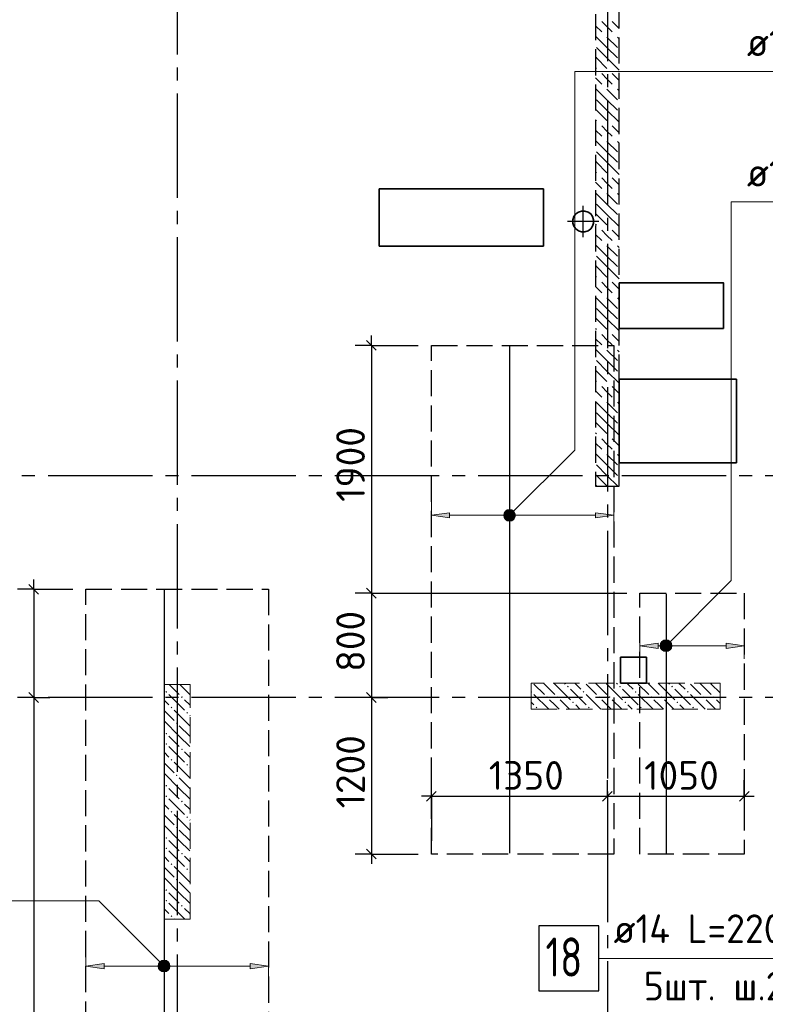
# Model space of a CAD drawing. Header units: millimetres. Extents: x 40580 to 1930067, y -240640 to 81020.
# Tile 106 of 256: x 463539 to 469258, y -215516 to -207967. Entities that reach past the tile are written whole.
import ezdxf

# ---------------------------------------------------------------- set-up
doc = ezdxf.new("R2010")
doc.units = ezdxf.units.MM
for name, pattern in [('______2', [270, 200, -70]), ('______5', [1100, 800, -100, 100, -100]), ('CENTER', [2, 1.25, -0.25, 0.25, -0.25])]:
    doc.linetypes.add(name, pattern=pattern)
for name, color, linetype, lineweight in [('Standard', 7, 'Continuous', 25), ('ДОП Верх по У', 7, 'Continuous', 25), ('ЖБ Перекрытие верхний уровень', 7, 'Continuous', 35), ('ОСИ', 7, 'CENTER', 15), ('Позиционная метка номер позиции', 7, 'Continuous', 13), ('Примечания', 7, 'Continuous', 13)]:
    doc.layers.add(name, color=color, linetype=linetype, lineweight=lineweight)
doc.layers.add('ЖБ Пилон', color=7, linetype='______2', lineweight=13, true_color=0xa0a0a0)
doc.layers.add('ЖБ Стена верхний уровень', color=7, linetype='______2', true_color=0x656565)
doc.styles.add('ISOCPEUR', font='isocpeur.ttf')

msp = doc.modelspace()

# ---------------------------------------------------------------- hatches: boundary and pattern name
at = {"layer": 'ДОП Верх по У', "linetype": 'Continuous', "lineweight": 13, "transparency": 33554687}
for points in [[(467264.6, -211748.3), (467278.1, -211799.3), (467278.1, -211734.8)], [(467278.1, -211734.8), (467296.8, -211804.5), (467296.8, -211729.5)], [(467278.1, -211734.8), (467278.1, -211799.3), (467296.8, -211804.5)], [(467296.8, -211729.5), (467296.8, -211804.5), (467315.6, -211799.3)], [(467296.8, -211729.5), (467315.6, -211799.3), (467315.6, -211734.8)], [(467315.6, -211734.8), (467315.6, -211799.3), (467329.1, -211785.8)], [(467315.6, -211734.8), (467329.1, -211785.8), (467329.1, -211748.3)], [(467264.6, -211785.8), (467264.6, -211748.3), (467259.3, -211767)], [(467264.6, -211748.3), (467264.6, -211785.8), (467278.1, -211799.3)], [(467329.1, -211748.3), (467329.1, -211785.8), (467334.3, -211767)], [(467956.8, -211787), (468096.8, -211767), (467956.8, -211747)], [(468464.6, -212785.8), (468464.6, -212748.3), (468459.3, -212767)], [(468464.6, -212748.3), (468478.1, -212799.3), (468478.1, -212734.8)], [(468464.6, -212748.3), (468464.6, -212785.8), (468478.1, -212799.3)], [(468478.1, -212734.8), (468496.8, -212804.5), (468496.8, -212729.5)], [(468478.1, -212734.8), (468478.1, -212799.3), (468496.8, -212804.5)], [(468496.8, -212729.5), (468496.8, -212804.5), (468515.6, -212799.3)], [(468496.8, -212729.5), (468515.6, -212799.3), (468515.6, -212734.8)], [(468515.6, -212734.8), (468515.6, -212799.3), (468529.1, -212785.8)], [(468515.6, -212734.8), (468529.1, -212785.8), (468529.1, -212748.3)], [(468529.1, -212748.3), (468529.1, -212785.8), (468534.3, -212767)], [(468956.8, -212787), (469096.8, -212767), (468956.8, -212747)], [(464614.6, -215241.6), (464614.6, -215204.1), (464609.3, -215222.9)], [(464614.6, -215204.1), (464628.1, -215255.1), (464628.1, -215190.6)], [(464614.6, -215204.1), (464614.6, -215241.6), (464628.1, -215255.1)], [(464628.1, -215190.6), (464646.8, -215260.4), (464646.8, -215185.4)], [(464628.1, -215190.6), (464628.1, -215255.1), (464646.8, -215260.4)], [(464646.8, -215185.4), (464646.8, -215260.4), (464665.6, -215255.1)], [(464646.8, -215185.4), (464665.6, -215255.1), (464665.6, -215190.6)], [(464665.6, -215190.6), (464665.6, -215255.1), (464679.1, -215241.6)], [(464665.6, -215190.6), (464679.1, -215241.6), (464679.1, -215204.1)], [(464679.1, -215204.1), (464679.1, -215241.6), (464684.3, -215222.9)], [(465306.8, -215242.9), (465446.8, -215222.9), (465306.8, -215202.9)]]:
    msp.add_hatch(color=7, dxfattribs=at).paths.add_polyline_path(points)
for points in [[(466836.8, -211787), (466696.8, -211767), (466836.8, -211747)], [(468436.8, -212787), (468296.8, -212767), (468436.8, -212747)], [(464186.8, -215242.9), (464046.8, -215222.9), (464186.8, -215202.9)]]:
    msp.add_hatch(color=7, dxfattribs=at).paths.add_polyline_path(points, flags=16)
at = {"layer": 'ЖБ Пилон', "linetype": 'Continuous', "lineweight": -3, "transparency": 33554687}
for points in [[(467737.3, -213080.7), (467743.8, -213074.2), (467750.3, -213080.7), (467743.8, -213087.2)], [(468137.3, -213080.7), (468143.8, -213074.2), (468150.3, -213080.7), (468143.8, -213087.2)], [(468537.3, -213080.7), (468543.8, -213074.2), (468550.3, -213080.7), (468543.8, -213087.2)], [(464657.3, -213120.7), (464663.8, -213114.2), (464670.3, -213120.7), (464663.8, -213127.2)], [(464777.3, -213160.7), (464783.8, -213154.2), (464790.3, -213160.7), (464783.8, -213167.2)], [(467461.8, -213116.2), (467463.8, -213114.2), (467470.3, -213120.7), (467463.8, -213127.2), (467461.8, -213125.3)], [(467577.3, -213160.7), (467583.8, -213154.2), (467590.3, -213160.7), (467583.8, -213167.2)], [(467657.3, -213160.7), (467663.8, -213154.2), (467670.3, -213160.7), (467663.8, -213167.2)], [(467857.3, -213120.7), (467863.8, -213114.2), (467870.3, -213120.7), (467863.8, -213127.2)], [(467977.3, -213160.7), (467983.8, -213154.2), (467990.3, -213160.7), (467983.8, -213167.2)], [(468057.3, -213160.7), (468063.8, -213154.2), (468070.3, -213160.7), (468063.8, -213167.2)], [(468257.3, -213120.7), (468263.8, -213114.2), (468270.3, -213120.7), (468263.8, -213127.2)], [(468377.3, -213160.7), (468383.8, -213154.2), (468390.3, -213160.7), (468383.8, -213167.2)], [(468457.3, -213160.7), (468463.8, -213154.2), (468470.3, -213160.7), (468463.8, -213167.2)], [(468657.3, -213120.7), (468663.8, -213114.2), (468670.3, -213120.7), (468663.8, -213127.2)], [(468777.3, -213160.7), (468783.8, -213154.2), (468790.3, -213160.7), (468783.8, -213167.2)], [(468857.3, -213160.7), (468863.8, -213154.2), (468870.3, -213160.7), (468863.8, -213167.2)], [(464697.3, -213240.7), (464703.8, -213234.2), (464710.3, -213240.7), (464703.8, -213247.2)], [(467497.3, -213240.7), (467503.8, -213234.2), (467510.3, -213240.7), (467503.8, -213247.2)], [(467777.3, -213200.7), (467783.8, -213194.2), (467790.3, -213200.7), (467783.8, -213207.2)], [(467897.3, -213240.7), (467903.8, -213234.2), (467910.3, -213240.7), (467903.8, -213247.2)], [(468177.3, -213200.7), (468183.8, -213194.2), (468190.3, -213200.7), (468183.8, -213207.2)], [(468297.3, -213240.7), (468303.8, -213234.2), (468310.3, -213240.7), (468303.8, -213247.2)], [(468577.3, -213200.7), (468583.8, -213194.2), (468590.3, -213200.7), (468583.8, -213207.2)], [(468697.3, -213240.7), (468703.8, -213234.2), (468710.3, -213240.7), (468703.8, -213247.2)], [(464817.3, -213280.7), (464823.8, -213274.2), (464830.3, -213280.7), (464823.8, -213287.2)], [(464737.3, -213360.7), (464743.8, -213354.2), (464750.3, -213360.7), (464743.8, -213367.2)], [(464657.3, -213440.7), (464663.8, -213434.2), (464670.3, -213440.7), (464663.8, -213447.2)], [(464657.3, -213520.7), (464663.8, -213514.2), (464670.3, -213520.7), (464663.8, -213527.2)], [(464777.3, -213560.7), (464783.8, -213554.2), (464790.3, -213560.7), (464783.8, -213567.2)], [(464697.3, -213640.7), (464703.8, -213634.2), (464710.3, -213640.7), (464703.8, -213647.2)], [(464817.3, -213680.7), (464823.8, -213674.2), (464830.3, -213680.7), (464823.8, -213687.2)], [(464737.3, -213760.7), (464743.8, -213754.2), (464750.3, -213760.7), (464743.8, -213767.2)], [(464657.3, -213840.7), (464663.8, -213834.2), (464670.3, -213840.7), (464663.8, -213847.2)], [(464657.3, -213920.7), (464663.8, -213914.2), (464670.3, -213920.7), (464663.8, -213927.2)], [(464777.3, -213960.7), (464783.8, -213954.2), (464790.3, -213960.7), (464783.8, -213967.2)], [(464697.3, -214040.7), (464703.8, -214034.2), (464710.3, -214040.7), (464703.8, -214047.2)], [(464817.3, -214080.7), (464823.8, -214074.2), (464830.3, -214080.7), (464823.8, -214087.2)], [(464737.3, -214160.7), (464743.8, -214154.2), (464750.3, -214160.7), (464743.8, -214167.2)], [(464657.3, -214240.7), (464663.8, -214234.2), (464670.3, -214240.7), (464663.8, -214247.2)], [(464657.3, -214320.7), (464663.8, -214314.2), (464670.3, -214320.7), (464663.8, -214327.2)], [(464777.3, -214360.7), (464783.8, -214354.2), (464790.3, -214360.7), (464783.8, -214367.2)], [(464697.3, -214440.7), (464703.8, -214434.2), (464710.3, -214440.7), (464703.8, -214447.2)], [(464817.3, -214480.7), (464823.8, -214474.2), (464830.3, -214480.7), (464823.8, -214487.2)], [(464737.3, -214560.7), (464743.8, -214554.2), (464750.3, -214560.7), (464743.8, -214567.2)], [(464657.3, -214640.7), (464663.8, -214634.2), (464670.3, -214640.7), (464663.8, -214647.2)], [(464657.3, -214720.7), (464663.8, -214714.2), (464670.3, -214720.7), (464663.8, -214727.2)], [(464777.3, -214760.7), (464783.8, -214754.2), (464790.3, -214760.7), (464783.8, -214767.2)], [(464697.3, -214840.7), (464703.8, -214834.2), (464710.3, -214840.7), (464703.8, -214847.2)]]:
    msp.add_hatch(color=7, dxfattribs=at).paths.add_polyline_path(points, flags=16)
at = {"layer": 'Позиционная метка номер позиции', "linetype": 'Continuous', "lineweight": 13, "transparency": 33554687}
for points in [[(467253.5, -211755.6), (467328.6, -211798.9), (467265, -211735.2)], [(467265, -211735.2), (467340.1, -211778.5), (467285.4, -211723.8)], [(467265, -211735.2), (467328.6, -211798.9), (467340.1, -211778.5)], [(467285.4, -211723.8), (467340.1, -211778.5), (467340.1, -211755.6)], [(467285.4, -211723.8), (467340.1, -211755.6), (467308.3, -211723.8)], [(467308.3, -211723.8), (467340.1, -211755.6), (467328.6, -211735.2)], [(467253.5, -211778.5), (467308.3, -211810.3), (467253.5, -211755.6)], [(467253.5, -211755.6), (467308.3, -211810.3), (467328.6, -211798.9)], [(467285.4, -211810.3), (467253.5, -211778.5), (467265, -211798.9)], [(467253.5, -211778.5), (467285.4, -211810.3), (467308.3, -211810.3)], [(468465, -212735.2), (468540.1, -212778.5), (468485.4, -212723.8)], [(468485.4, -212723.8), (468540.1, -212778.5), (468540.1, -212755.6)], [(468485.4, -212723.8), (468540.1, -212755.6), (468508.3, -212723.8)], [(468508.3, -212723.8), (468540.1, -212755.6), (468528.6, -212735.2)], [(468453.5, -212755.6), (468528.6, -212798.9), (468465, -212735.2)], [(468453.5, -212778.5), (468508.3, -212810.3), (468453.5, -212755.6)], [(468453.5, -212755.6), (468508.3, -212810.3), (468528.6, -212798.9)], [(468485.4, -212810.3), (468453.5, -212778.5), (468465, -212798.9)], [(468453.5, -212778.5), (468485.4, -212810.3), (468508.3, -212810.3)], [(468465, -212735.2), (468528.6, -212798.9), (468540.1, -212778.5)], [(464615, -215254.7), (464658.3, -215179.6), (464603.5, -215234.3)], [(464603.5, -215234.3), (464658.3, -215179.6), (464635.4, -215179.6)], [(464603.5, -215234.3), (464635.4, -215179.6), (464603.5, -215211.4)], [(464603.5, -215211.4), (464635.4, -215179.6), (464615, -215191)], [(464615, -215254.7), (464658.3, -215179.6), (464603.5, -215234.3)], [(464603.5, -215234.3), (464658.3, -215179.6), (464635.4, -215179.6)], [(464603.5, -215234.3), (464635.4, -215179.6), (464603.5, -215211.4)], [(464603.5, -215211.4), (464635.4, -215179.6), (464615, -215191)], [(464615, -215254.7), (464678.6, -215191), (464658.3, -215179.6)], [(464615, -215254.7), (464678.6, -215191), (464658.3, -215179.6)], [(464635.4, -215266.1), (464678.6, -215191), (464615, -215254.7)], [(464635.4, -215266.1), (464678.6, -215191), (464615, -215254.7)], [(464635.4, -215266.1), (464690.1, -215211.4), (464678.6, -215191)], [(464635.4, -215266.1), (464690.1, -215211.4), (464678.6, -215191)], [(464658.3, -215266.1), (464690.1, -215211.4), (464635.4, -215266.1)], [(464658.3, -215266.1), (464690.1, -215211.4), (464635.4, -215266.1)], [(464658.3, -215266.1), (464690.1, -215234.3), (464690.1, -215211.4)], [(464658.3, -215266.1), (464690.1, -215234.3), (464690.1, -215211.4)], [(464690.1, -215234.3), (464658.3, -215266.1), (464678.6, -215254.7)], [(464690.1, -215234.3), (464658.3, -215266.1), (464678.6, -215254.7)]]:
    msp.add_hatch(color=7, dxfattribs=at).paths.add_polyline_path(points)

# ---------------------------------------------------------------- linework, layer by layer
at = {"layer": 'Standard', "color": 8, "linetype": '______5', "lineweight": -3, "transparency": 33554687}
for p, q in [((467861.8, -209633.4), (467861.8, -209394.4)), ((467981.3, -209513.9), (467742.3, -209513.9))]:
    msp.add_line(p, q, dxfattribs=at)
at = {"layer": 'Standard', "color": 7, "linetype": 'Continuous', "lineweight": 25, "transparency": 33554687}
for p, q in [((466199.5, -210426.4), (466274.5, -210501.4)), ((463609.3, -212296.4), (463684.3, -212371.4)), ((466199.5, -212326.4), (466274.5, -212401.4)), ((463609.3, -213126.4), (463684.3, -213201.3)), ((466199.5, -213126.4), (466274.5, -213201.3)), ((466659.3, -213958.9), (466734.3, -213883.9)), ((468009.3, -213958.9), (468084.3, -213883.9)), ((469059.3, -213958.9), (469134.3, -213883.9)), ((466199.5, -214326.4), (466274.5, -214401.3))]:
    msp.add_line(p, q, dxfattribs=at)
at = {"layer": 'Standard', "color": 7, "linetype": 'Continuous', "lineweight": -3, "transparency": 33554687}
for p, q in [((466237, -210463.9), (466237, -210388.9)), ((463646.8, -212333.9), (463646.8, -212258.9)), ((466237, -212363.9), (466237, -213163.9)), ((463646.8, -213163.9), (463646.8, -216233.9)), ((466237, -213163.9), (466237, -214363.9)), ((466696.8, -213921.4), (466621.8, -213921.4)), ((466696.8, -213921.4), (468046.8, -213921.4)), ((468046.8, -213921.4), (469096.8, -213921.4)), ((469096.8, -213921.4), (469171.8, -213921.4)), ((466237, -214363.9), (466237, -214438.9))]:
    msp.add_line(p, q, dxfattribs=at)
at = {"layer": 'Standard', "color": 251, "linetype": 'Continuous', "lineweight": -3, "true_color": 0x656565, "transparency": 33554687}
for p, q in [((466237, -210463.9), (466112, -210463.9)), ((466237, -210463.9), (466362, -210463.9)), ((466237, -210463.9), (466596.8, -210463.9)), ((463646.8, -212333.9), (463521.8, -212333.9)), ((463646.8, -212333.9), (463771.8, -212333.9)), ((463646.8, -212333.9), (463946.8, -212333.9)), ((466237, -212363.9), (466112, -212363.9)), ((466237, -212363.9), (466362, -212363.9)), ((466237, -212363.9), (468196.8, -212363.9)), ((463646.8, -213163.9), (463521.8, -213163.9)), ((463646.8, -213163.9), (463633.5, -213163.9)), ((463646.8, -213163.9), (463771.8, -213163.9)), ((466237, -213163.9), (466112, -213163.9)), ((466237, -213163.9), (466362, -213163.9)), ((466237, -213163.9), (466237, -213163.9)), ((466696.8, -213921.4), (466696.8, -213796.4)), ((468046.8, -213921.4), (468046.8, -213796.4)), ((469096.8, -213921.4), (469096.8, -213796.4)), ((466696.8, -213921.4), (466696.8, -214046.4)), ((466696.8, -213921.4), (466696.8, -214263.9)), ((468046.8, -213921.4), (468046.8, -214046.4)), ((468046.8, -213921.4), (468046.8, -214263.9)), ((469096.8, -213921.4), (469096.8, -214046.4)), ((469096.8, -213921.4), (469096.8, -213921.4)), ((466237, -214363.9), (466112, -214363.9)), ((466237, -214363.9), (466362, -214363.9)), ((466237, -214363.9), (466596.8, -214363.9))]:
    msp.add_line(p, q, dxfattribs=at)
at = {"layer": 'Standard', "color": 7, "linetype": 'Continuous', "lineweight": -3, "transparency": 33554687}
for points in [[(466237, -210463.9), (466237, -211763), (466237, -211763), (466237, -212363.9)], [(463646.8, -212333.9), (463646.8, -213042.8), (463646.8, -213042.8), (463646.8, -213163.9)]]:
    msp.add_lwpolyline(points, dxfattribs=at)
at = {"layer": 'ДОП Верх по У', "color": 7, "linetype": 'Continuous', "lineweight": 13, "transparency": 33554687}
for p, q in [((469096.8, -208363.9), (471182.8, -208363.9)), ((469096.8, -209363.9), (471182.8, -209363.9)), ((468074.1, -215163.9), (470182.1, -215163.9))]:
    msp.add_line(p, q, dxfattribs=at)
at = {"layer": 'ДОП Верх по У', "color": 7, "linetype": 'Continuous', "lineweight": -3, "transparency": 33554687}
for p, q in [((467296.8, -210469.9), (467296.8, -214357.9)), ((464646.8, -212339.9), (464646.8, -216227.9)), ((468496.8, -212369.9), (468496.8, -214357.9))]:
    msp.add_line(p, q, dxfattribs=at)
at = {"layer": 'ДОП Верх по У', "color": 251, "linetype": 'Continuous', "lineweight": 13, "true_color": 0x494949, "transparency": 33554687}
for p, q in [((466696.8, -211767), (466696.8, -211667)), ((468096.8, -211767), (468096.8, -211667)), ((467296.8, -211729.5), (467296.8, -211729.5)), ((466696.8, -211767), (466836.8, -211747)), ((466836.8, -211787), (466696.8, -211767)), ((466696.8, -211767), (466696.8, -211867)), ((466696.8, -211767), (466696.8, -211767)), ((466836.8, -211747), (466836.8, -211787)), ((466836.8, -211767), (467266.8, -211767)), ((467296.8, -211804.5), (467296.8, -211804.5)), ((467326.8, -211767), (467956.8, -211767)), ((468096.8, -211767), (467956.8, -211747)), ((467956.8, -211747), (467956.8, -211787)), ((467956.8, -211787), (468096.8, -211767)), ((468096.8, -211767), (468096.8, -211867)), ((468096.8, -211767), (468096.8, -211767)), ((468296.8, -212767), (468296.8, -212667)), ((469096.8, -212767), (469096.8, -212667)), ((468296.8, -212767), (468436.8, -212747)), ((468436.8, -212787), (468296.8, -212767)), ((468296.8, -212767), (468296.8, -212867)), ((468296.8, -212767), (468296.8, -212767)), ((468436.8, -212747), (468436.8, -212787)), ((468436.8, -212767), (468466.8, -212767)), ((468496.8, -212729.5), (468496.8, -212729.5)), ((468526.8, -212767), (468956.8, -212767)), ((469096.8, -212767), (468956.8, -212747)), ((468956.8, -212747), (468956.8, -212787)), ((468956.8, -212787), (469096.8, -212767)), ((469096.8, -212767), (469096.8, -212867)), ((469096.8, -212767), (469096.8, -212767)), ((468496.8, -212804.5), (468496.8, -212804.5)), ((464046.8, -215222.9), (464046.8, -215122.9)), ((465446.8, -215222.9), (465446.8, -215122.9)), ((464046.8, -215222.9), (464186.8, -215202.9)), ((464186.8, -215202.9), (464186.8, -215242.9)), ((464646.8, -215185.4), (464646.8, -215185.4)), ((465446.8, -215222.9), (465306.8, -215202.9)), ((465306.8, -215202.9), (465306.8, -215242.9)), ((464186.8, -215242.9), (464046.8, -215222.9)), ((464046.8, -215222.9), (464046.8, -215322.9)), ((464046.8, -215222.9), (464046.8, -215222.9)), ((464186.8, -215222.9), (464616.8, -215222.9)), ((464646.8, -215260.4), (464646.8, -215260.4)), ((464676.8, -215222.9), (465306.8, -215222.9)), ((465306.8, -215242.9), (465446.8, -215222.9)), ((465446.8, -215222.9), (465446.8, -215322.9)), ((465446.8, -215222.9), (465446.8, -215222.9))]:
    msp.add_line(p, q, dxfattribs=at)
at = {"layer": 'ДОП Верх по У', "color": 7, "linetype": 'Continuous', "lineweight": 25, "transparency": 33554687}
msp.add_lwpolyline([(467522.1, -215413.9), (467982.1, -215413.9), (467982.1, -214913.9), (467522.1, -214913.9), (467522.1, -215413.9)], dxfattribs=at)
at = {"layer": 'ДОП Верх по У', "color": 251, "linetype": 'Continuous', "lineweight": 13, "true_color": 0x494949, "transparency": 33554687}
for centre in [(467296.8, -211767), (468496.8, -212767), (464646.8, -215222.9)]:
    msp.add_circle(centre, 37.5, dxfattribs=at)
at = {"layer": 'ЖБ Перекрытие верхний уровень', "transparency": 33554687}
for p, q in [((467556.8, -209263.9), (466296.8, -209263.9)), ((466296.8, -209263.9), (466296.8, -209703.9)), ((467556.8, -209703.9), (467556.8, -209263.9)), ((467789.9, -209477.2), (467782.1, -209501.2)), ((467804.8, -209456.8), (467789.9, -209477.2)), ((467825.2, -209442), (467804.8, -209456.8)), ((467849.2, -209434.2), (467825.2, -209442)), ((467874.4, -209434.2), (467849.2, -209434.2)), ((467898.4, -209442), (467874.4, -209434.2)), ((467918.9, -209456.8), (467898.4, -209442)), ((467933.7, -209477.2), (467918.9, -209456.8)), ((467941.5, -209501.2), (467933.7, -209477.2)), ((467782.1, -209501.2), (467782.1, -209526.5)), ((467782.1, -209526.5), (467789.9, -209550.5)), ((467789.9, -209550.5), (467804.8, -209570.9)), ((467918.9, -209570.9), (467933.7, -209550.5)), ((467933.7, -209550.5), (467941.5, -209526.5)), ((467941.5, -209526.5), (467941.5, -209501.2)), ((467804.8, -209570.9), (467825.2, -209585.7)), ((467825.2, -209585.7), (467849.2, -209593.5)), ((467849.2, -209593.5), (467874.4, -209593.5)), ((467874.4, -209593.5), (467898.4, -209585.7)), ((467898.4, -209585.7), (467918.9, -209570.9)), ((466296.8, -209703.9), (467556.8, -209703.9)), ((468346.8, -212853.9), (468146.8, -212853.9)), ((468146.8, -212853.9), (468146.8, -213053.9)), ((468346.8, -213053.9), (468346.8, -212853.9)), ((468146.8, -213053.9), (468346.8, -213053.9))]:
    msp.add_line(p, q, dxfattribs=at)
at = {"layer": 'ЖБ Перекрытие верхний уровень', "transparency": 33554687, "extrusion": (0, 0, -1)}
msp.add_lwpolyline([(-468136.8, -209983.8), (-468936.8, -209983.8), (-468936.8, -210333.9), (-468136.8, -210333.9)], close=True, dxfattribs=at)
at = {"layer": 'ЖБ Перекрытие верхний уровень', "transparency": 33554687}
msp.add_lwpolyline([(468136.8, -211363.9), (469036.8, -211363.9), (469036.8, -210723.9), (468136.8, -210723.9)], close=True, dxfattribs=at)
at = {"layer": 'ЖБ Пилон', "color": 253, "linetype": '______2', "lineweight": 13, "true_color": 0xa0a0a0, "transparency": 33554687}
for p, q in [((464646.8, -213063.9), (464646.8, -214863.9)), ((464846.8, -213063.9), (464646.8, -213063.9)), ((464846.8, -214863.9), (464846.8, -213063.9)), ((468911.8, -213053.9), (467461.8, -213053.9)), ((467461.8, -213053.9), (467461.8, -213253.9)), ((468911.8, -213253.9), (468911.8, -213053.9)), ((467461.8, -213253.9), (468911.8, -213253.9)), ((464646.8, -214863.9), (464846.8, -214863.9))]:
    msp.add_line(p, q, dxfattribs=at)
at = {"layer": 'ЖБ Пилон', "color": 9, "linetype": 'Continuous', "lineweight": -3, "true_color": 0xc7c7c7, "transparency": 33554687}
for p, q in [((464686.9, -213063.9), (464763.8, -213140.7)), ((464766.9, -213063.9), (464843.8, -213140.7)), ((467483.8, -213060.7), (467563.8, -213140.7)), ((467563.8, -213060.7), (467556.9, -213053.9)), ((467563.8, -213060.7), (467643.8, -213140.7)), ((467636.9, -213053.9), (467643.8, -213060.7)), ((467643.8, -213060.7), (467763.8, -213180.7)), ((467716.9, -213053.9), (467723.8, -213060.7)), ((467763.8, -213100.7), (467883.8, -213220.7)), ((467803.8, -213060.7), (467796.9, -213053.9)), ((467843.8, -213100.7), (467803.8, -213060.7)), ((467883.8, -213060.7), (467963.8, -213140.7)), ((467963.8, -213060.7), (467956.9, -213053.9)), ((467963.8, -213060.7), (468043.8, -213140.7)), ((468036.9, -213053.9), (468043.8, -213060.7)), ((468043.8, -213060.7), (468163.8, -213180.7)), ((468116.9, -213053.9), (468123.8, -213060.7)), ((468163.8, -213100.7), (468283.8, -213220.7)), ((468203.8, -213060.7), (468196.9, -213053.9)), ((468243.8, -213100.7), (468203.8, -213060.7)), ((468283.8, -213060.7), (468363.8, -213140.7)), ((468363.8, -213060.7), (468356.9, -213053.9)), ((468363.8, -213060.7), (468443.8, -213140.7)), ((468436.9, -213053.9), (468443.8, -213060.7)), ((468443.8, -213060.7), (468563.8, -213180.7)), ((468516.9, -213053.9), (468523.8, -213060.7)), ((468563.8, -213100.7), (468683.8, -213220.7)), ((468603.8, -213060.7), (468596.9, -213053.9)), ((468643.8, -213100.7), (468603.8, -213060.7)), ((468683.8, -213060.7), (468763.8, -213140.7)), ((468763.8, -213060.7), (468756.9, -213053.9)), ((468763.8, -213060.7), (468843.8, -213140.7)), ((468836.9, -213053.9), (468843.8, -213060.7)), ((468843.8, -213060.7), (468911.8, -213128.8)), ((464683.8, -213140.7), (464803.8, -213260.7)), ((467483.8, -213140.7), (467596.9, -213253.9)), ((467883.8, -213140.7), (467996.9, -213253.9)), ((468283.8, -213140.7), (468396.9, -213253.9)), ((468683.8, -213140.7), (468796.9, -213253.9)), ((464646.8, -213183.8), (464683.8, -213220.7)), ((464843.8, -213220.7), (464803.8, -213180.7)), ((464846.8, -213223.8), (464843.8, -213220.7)), ((467461.8, -213198.8), (467483.8, -213220.7)), ((467643.8, -213220.7), (467603.8, -213180.7)), ((467676.9, -213253.9), (467643.8, -213220.7)), ((467683.8, -213180.7), (467756.9, -213253.9)), ((467803.8, -213220.7), (467836.9, -213253.9)), ((468043.8, -213220.7), (468003.8, -213180.7)), ((468076.9, -213253.9), (468043.8, -213220.7)), ((468083.8, -213180.7), (468156.9, -213253.9)), ((468203.8, -213220.7), (468236.9, -213253.9)), ((468443.8, -213220.7), (468403.8, -213180.7)), ((468476.9, -213253.9), (468443.8, -213220.7)), ((468483.8, -213180.7), (468556.9, -213253.9)), ((468603.8, -213220.7), (468636.9, -213253.9)), ((468843.8, -213220.7), (468803.8, -213180.7)), ((468876.9, -213253.9), (468843.8, -213220.7)), ((468883.8, -213180.7), (468911.8, -213208.8)), ((464646.8, -213263.8), (464723.8, -213340.7)), ((464843.8, -213380.7), (464723.8, -213260.7)), ((464843.8, -213300.7), (464846.8, -213303.8)), ((464763.8, -213460.7), (464646.8, -213343.8)), ((464763.8, -213380.7), (464843.8, -213460.7)), ((464843.8, -213380.7), (464846.8, -213383.8)), ((464683.8, -213460.7), (464763.8, -213540.7)), ((464763.8, -213460.7), (464843.8, -213540.7)), ((464843.8, -213460.7), (464846.8, -213463.8)), ((464683.8, -213540.7), (464803.8, -213660.7)), ((464646.8, -213583.8), (464683.8, -213620.7)), ((464843.8, -213620.7), (464803.8, -213580.7)), ((464846.8, -213623.8), (464843.8, -213620.7)), ((464646.8, -213663.8), (464723.8, -213740.7)), ((464843.8, -213780.7), (464723.8, -213660.7)), ((464843.8, -213700.7), (464846.8, -213703.8)), ((464763.8, -213860.7), (464646.8, -213743.8)), ((464763.8, -213780.7), (464843.8, -213860.7)), ((464843.8, -213780.7), (464846.8, -213783.8)), ((464683.8, -213860.7), (464763.8, -213940.7)), ((464763.8, -213860.7), (464843.8, -213940.7)), ((464843.8, -213860.7), (464846.8, -213863.8)), ((464646.8, -213983.8), (464683.8, -214020.7)), ((464683.8, -213940.7), (464803.8, -214060.7)), ((464843.8, -214020.7), (464803.8, -213980.7)), ((464646.8, -214063.8), (464723.8, -214140.7)), ((464843.8, -214180.7), (464723.8, -214060.7)), ((464846.8, -214023.8), (464843.8, -214020.7)), ((464763.8, -214260.7), (464646.8, -214143.8)), ((464843.8, -214100.7), (464846.8, -214103.8)), ((464763.8, -214180.7), (464843.8, -214260.7)), ((464843.8, -214180.7), (464846.8, -214183.8)), ((464683.8, -214260.7), (464763.8, -214340.7)), ((464763.8, -214260.7), (464843.8, -214340.7)), ((464843.8, -214260.7), (464846.8, -214263.8)), ((464646.8, -214383.8), (464683.8, -214420.7)), ((464683.8, -214340.7), (464803.8, -214460.7)), ((464843.8, -214420.7), (464803.8, -214380.7)), ((464843.8, -214580.7), (464723.8, -214460.7)), ((464846.8, -214423.8), (464843.8, -214420.7)), ((464646.8, -214463.8), (464723.8, -214540.7)), ((464843.8, -214500.7), (464846.8, -214503.8)), ((464763.8, -214660.7), (464646.8, -214543.8)), ((464763.8, -214580.7), (464843.8, -214660.7)), ((464843.8, -214580.7), (464846.8, -214583.8)), ((464683.8, -214660.7), (464763.8, -214740.7)), ((464763.8, -214660.7), (464843.8, -214740.7)), ((464843.8, -214660.7), (464846.8, -214663.8)), ((464683.8, -214740.7), (464803.8, -214860.7)), ((464646.8, -214783.8), (464683.8, -214820.7)), ((464843.8, -214820.7), (464803.8, -214780.7)), ((464846.8, -214823.8), (464843.8, -214820.7)), ((464646.8, -214863.8), (464646.9, -214863.9)), ((464726.9, -214863.9), (464723.8, -214860.7))]:
    msp.add_line(p, q, dxfattribs=at)
at = {"layer": 'ЖБ Стена верхний уровень', "color": 251, "linetype": '______2', "lineweight": -3, "true_color": 0x656565, "transparency": 33554687}
for p, q in [((467956.8, -205763.9), (467956.8, -211543.9)), ((468136.8, -211543.9), (468136.8, -205763.9)), ((467956.8, -211543.9), (468136.8, -211543.9))]:
    msp.add_line(p, q, dxfattribs=at)
at = {"layer": 'ЖБ Стена верхний уровень', "color": 9, "linetype": 'Continuous', "lineweight": -3, "true_color": 0xc7c7c7, "transparency": 33554687}
for p, q in [((467956.8, -208013.8), (468003.8, -208060.7)), ((468043.8, -208020.7), (468003.8, -207980.7)), ((468083.8, -208060.7), (468043.8, -208020.7)), ((468083.8, -207980.7), (468136.8, -208033.8)), ((468043.8, -208180.7), (467956.8, -208093.8)), ((468043.8, -208100.7), (468123.8, -208180.7)), ((468123.8, -208100.7), (468136.8, -208113.8)), ((467963.8, -208180.7), (468043.8, -208260.7)), ((468043.8, -208180.7), (468123.8, -208260.7)), ((467963.8, -208260.7), (467956.8, -208253.8)), ((467963.8, -208260.7), (468043.8, -208340.7)), ((468043.8, -208260.7), (468136.8, -208353.8)), ((467956.8, -208333.8), (467963.8, -208340.7)), ((467956.8, -208413.8), (468003.8, -208460.7)), ((468043.8, -208420.7), (468003.8, -208380.7)), ((468083.8, -208460.7), (468043.8, -208420.7)), ((468083.8, -208380.7), (468136.8, -208433.8)), ((468043.8, -208580.7), (467956.8, -208493.8)), ((468043.8, -208500.7), (468123.8, -208580.7)), ((468123.8, -208500.7), (468136.8, -208513.8)), ((467963.8, -208580.7), (468043.8, -208660.7)), ((468043.8, -208580.7), (468123.8, -208660.7)), ((467963.8, -208660.7), (467956.8, -208653.8)), ((467963.8, -208660.7), (468043.8, -208740.7)), ((468043.8, -208660.7), (468136.8, -208753.8)), ((467956.8, -208733.8), (467963.8, -208740.7)), ((468043.8, -208820.7), (468003.8, -208780.7)), ((468083.8, -208780.7), (468136.8, -208833.8)), ((467956.8, -208813.8), (468003.8, -208860.7)), ((468083.8, -208860.7), (468043.8, -208820.7)), ((468043.8, -208980.7), (467956.8, -208893.8)), ((468043.8, -208900.7), (468123.8, -208980.7)), ((468123.8, -208900.7), (468136.8, -208913.8)), ((467963.8, -208980.7), (468043.8, -209060.7)), ((468043.8, -208980.7), (468123.8, -209060.7)), ((467963.8, -209060.7), (467956.8, -209053.8)), ((467963.8, -209060.7), (468043.8, -209140.7)), ((468043.8, -209060.7), (468136.8, -209153.8)), ((467956.8, -209133.8), (467963.8, -209140.7)), ((467956.8, -209213.8), (468003.8, -209260.7)), ((468043.8, -209220.7), (468003.8, -209180.7)), ((468083.8, -209260.7), (468043.8, -209220.7)), ((468083.8, -209180.7), (468136.8, -209233.8)), ((468043.8, -209380.7), (467956.8, -209293.8)), ((468043.8, -209300.7), (468123.8, -209380.7)), ((468123.8, -209300.7), (468136.8, -209313.8)), ((467963.8, -209380.7), (468043.8, -209460.7)), ((468043.8, -209380.7), (468123.8, -209460.7)), ((467963.8, -209460.7), (467956.8, -209453.8)), ((467963.8, -209460.7), (468043.8, -209540.7)), ((468043.8, -209460.7), (468136.8, -209553.8)), ((467956.8, -209533.8), (467963.8, -209540.7)), ((467956.8, -209613.8), (468003.8, -209660.7)), ((468043.8, -209620.7), (468003.8, -209580.7)), ((468083.8, -209660.7), (468043.8, -209620.7)), ((468083.8, -209580.7), (468136.8, -209633.8)), ((468043.8, -209780.7), (467956.8, -209693.8)), ((468043.8, -209700.7), (468123.8, -209780.7)), ((468123.8, -209700.7), (468136.8, -209713.8)), ((467963.8, -209780.7), (468043.8, -209860.7)), ((468043.8, -209780.7), (468123.8, -209860.7)), ((467963.8, -209860.7), (467956.8, -209853.8)), ((467963.8, -209860.7), (468043.8, -209940.7)), ((468043.8, -209860.7), (468136.8, -209953.8)), ((467956.8, -209933.8), (467963.8, -209940.7)), ((468043.8, -210020.7), (468003.8, -209980.7)), ((468083.8, -209980.7), (468136.8, -210033.8)), ((467956.8, -210013.8), (468003.8, -210060.7)), ((468083.8, -210060.7), (468043.8, -210020.7)), ((468043.8, -210180.7), (467956.8, -210093.8)), ((468043.8, -210100.7), (468123.8, -210180.7)), ((468123.8, -210100.7), (468136.8, -210113.8)), ((467963.8, -210180.7), (468043.8, -210260.7)), ((468043.8, -210180.7), (468123.8, -210260.7)), ((467963.8, -210260.7), (467956.8, -210253.8)), ((467963.8, -210260.7), (468043.8, -210340.7)), ((468043.8, -210260.7), (468136.8, -210353.8)), ((467956.8, -210333.8), (467963.8, -210340.7)), ((468043.8, -210420.7), (468003.8, -210380.7)), ((468083.8, -210380.7), (468136.8, -210433.8)), ((467956.8, -210413.8), (468003.8, -210460.7)), ((468083.8, -210460.7), (468043.8, -210420.7)), ((468043.8, -210580.7), (467956.8, -210493.8)), ((468043.8, -210500.7), (468123.8, -210580.7)), ((468123.8, -210500.7), (468136.8, -210513.8)), ((467963.8, -210580.7), (468043.8, -210660.7)), ((468043.8, -210580.7), (468123.8, -210660.7)), ((467963.8, -210660.7), (467956.8, -210653.8)), ((467963.8, -210660.7), (468043.8, -210740.7)), ((468043.8, -210660.7), (468136.8, -210753.8)), ((467956.8, -210733.8), (467963.8, -210740.7)), ((467956.8, -210813.8), (468003.8, -210860.7)), ((468043.8, -210820.7), (468003.8, -210780.7)), ((468083.8, -210860.7), (468043.8, -210820.7)), ((468083.8, -210780.7), (468136.8, -210833.8)), ((468043.8, -210980.7), (467956.8, -210893.8)), ((468043.8, -210900.7), (468123.8, -210980.7)), ((468123.8, -210900.7), (468136.8, -210913.8)), ((467963.8, -210980.7), (468043.8, -211060.7)), ((468043.8, -210980.7), (468123.8, -211060.7)), ((467963.8, -211060.7), (467956.8, -211053.8)), ((467963.8, -211060.7), (468043.8, -211140.7)), ((468043.8, -211060.7), (468136.8, -211153.8)), ((467956.8, -211133.8), (467963.8, -211140.7)), ((467956.8, -211213.8), (468003.8, -211260.7)), ((468043.8, -211220.7), (468003.8, -211180.7)), ((468083.8, -211180.7), (468136.8, -211233.8)), ((468083.8, -211260.7), (468043.8, -211220.7)), ((468043.8, -211380.7), (467956.8, -211293.8)), ((468043.8, -211300.7), (468123.8, -211380.7)), ((468123.8, -211300.7), (468136.8, -211313.8)), ((467963.8, -211380.7), (468043.8, -211460.7)), ((468043.8, -211380.7), (468123.8, -211460.7)), ((467963.8, -211460.7), (467956.8, -211453.8)), ((467963.8, -211460.7), (468043.8, -211540.7)), ((468043.8, -211460.7), (468126.9, -211543.9)), ((467956.8, -211533.8), (467963.8, -211540.7))]:
    msp.add_line(p, q, dxfattribs=at)
at = {"layer": 'ОСИ', "color": 8, "linetype": '______5', "lineweight": -3, "transparency": 33554687}
for p, q in [((468046.8, -203085.1), (468046.8, -224293.9)), ((464746.8, -205233.9), (464746.8, -224293.9)), ((504156.8, -211463.9), (458846.8, -211463.9)), ((504156.8, -213163.9), (458846.8, -213163.9))]:
    msp.add_line(p, q, dxfattribs=at)
at = {"layer": 'Позиционная метка номер позиции', "color": 7, "linetype": 'Continuous', "lineweight": 13, "transparency": 33554687}
for p, q in [((467265, -211735.2), (467265, -211735.2)), ((467328.6, -211735.2), (467328.6, -211735.2)), ((467265, -211798.9), (467265, -211798.9)), ((467328.6, -211798.9), (467328.6, -211798.9)), ((468465, -212735.2), (468465, -212735.2)), ((468465, -212798.9), (468465, -212798.9)), ((468528.6, -212735.2), (468528.6, -212735.2)), ((468528.6, -212798.9), (468528.6, -212798.9)), ((464615, -215191), (464615, -215191)), ((464615, -215191), (464615, -215191)), ((464678.6, -215191), (464678.6, -215191)), ((464678.6, -215191), (464678.6, -215191)), ((464615, -215254.7), (464615, -215254.7)), ((464615, -215254.7), (464615, -215254.7)), ((464678.6, -215254.7), (464678.6, -215254.7)), ((464678.6, -215254.7), (464678.6, -215254.7))]:
    msp.add_line(p, q, dxfattribs=at)
for points in [[(467296.8, -211767), (467796.8, -211267), (467796.8, -208363.9), (471296.8, -208363.9)], [(468496.8, -212767), (468996.8, -212267), (468996.8, -209363.9), (471296.8, -209363.9)], [(471766.8, -214663.9), (471266.8, -215163.9), (467982.1, -215163.9)], [(464646.8, -215222.9), (464146.8, -214722.9), (458646.8, -214722.9)], [(464646.8, -215222.9), (464146.8, -214722.9), (458646.8, -214722.9)]]:
    msp.add_lwpolyline(points, dxfattribs=at)
for centre in [(467296.8, -211767), (468496.8, -212767), (464646.8, -215222.9), (464646.8, -215222.9)]:
    msp.add_circle(centre, 45, dxfattribs=at)
at = {"layer": 'Примечания', "color": 7, "linetype": '______2', "lineweight": -3, "transparency": 33554687}
for p, q in [((466696.8, -210463.9), (468096.8, -210463.9)), ((466696.8, -214363.9), (466696.8, -210463.9)), ((468096.8, -210463.9), (468096.8, -214363.9)), ((464046.8, -212333.9), (465446.8, -212333.9)), ((464046.8, -216233.9), (464046.8, -212333.9)), ((465446.8, -212333.9), (465446.8, -216233.9)), ((468296.8, -212363.9), (469096.8, -212363.9)), ((468296.8, -214363.9), (468296.8, -212363.9)), ((469096.8, -212363.9), (469096.8, -214363.9)), ((468096.8, -214363.9), (466696.8, -214363.9)), ((469096.8, -214363.9), (468296.8, -214363.9))]:
    msp.add_line(p, q, dxfattribs=at)

# ---------------------------------------------------------------- texts
at = {"layer": 'Standard', "color": 7, "linetype": 'Continuous', "lineweight": 25, "transparency": 33554687, "char_height": 220, "attachment_point": 7, "rotation": 90, "style": 'ISOCPEUR'}
for s, insert, width in [('1900', (466187, -211664.1), 625.741), ('800', (466187, -212967.2), 531.96), ('1200', (466187, -214014.1), 625.735)]:
    msp.add_mtext(s, dxfattribs=dict(at, insert=insert, width=width))
at = {"layer": 'Standard', "color": 7, "linetype": 'Continuous', "lineweight": 25, "transparency": 33554687, "char_height": 220, "attachment_point": 7, "style": 'ISOCPEUR'}
for s, insert, width in [('1350', (467137.2, -213871.4), 594.589), ('1050', (468329.4, -213871.4), 610.165)]:
    msp.add_mtext(s, dxfattribs=dict(at, insert=insert, width=width))
at = {"layer": 'ДОП Верх по У', "color": 7, "linetype": 'Continuous', "lineweight": 13, "transparency": 33554687, "attachment_point": 7, "style": 'ISOCPEUR'}
for s, insert, char_height, width in [('\\W0.96;ø12 L=3900mm ', (469116.8, -208246.5), 220, 2152.018), ('\\W0.96;ø12 L=2000mm ', (469116.8, -209246.5), 220, 2152.018), ('\\W0.96;ø14 L=2200mm ', (468094.1, -215046.5), 220, 2173.888), ('\\W0.75;18', (467572.1, -215303.9), 300, 472.633), ('\\W0.97;5шт. ш.200 ', (468325.1, -215486.5), 220, 1713.197)]:
    msp.add_mtext(s, dxfattribs=dict(at, insert=insert, char_height=char_height, width=width))

doc.saveas('drawing.dxf')
